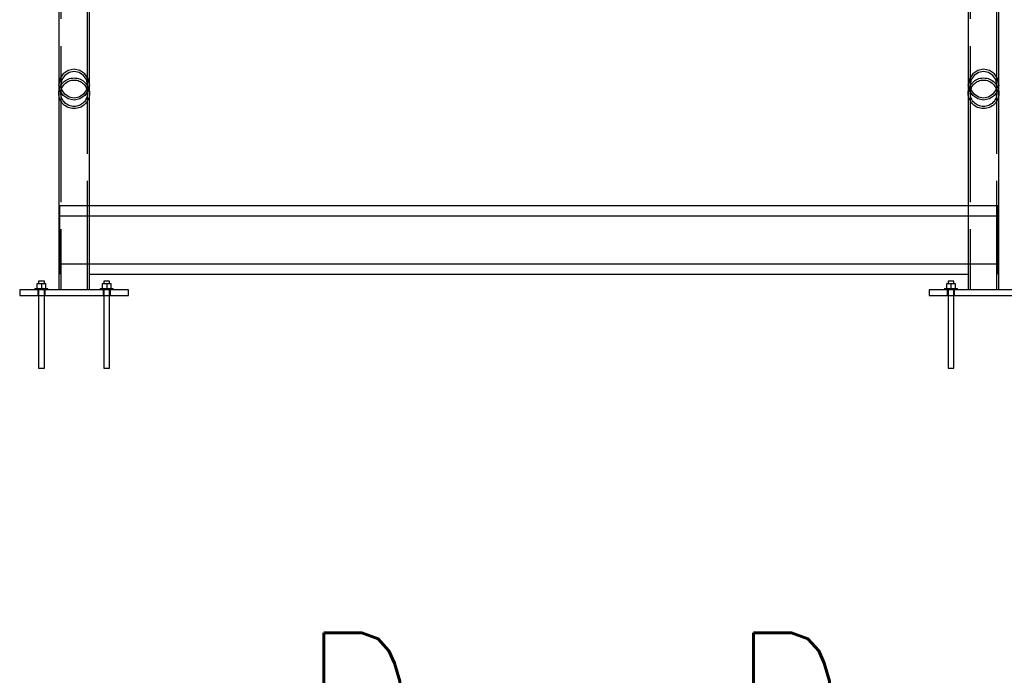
# Paper-space layout '450x700' of a CAD drawing. Header units: millimetres. Extents: x 0 to 420, y 0 to 695.
# Tile 35 of 86: x 16 to 43, y 402 to 420. Entities that reach past the tile are written whole.
import ezdxf

# ---------------------------------------------------------------- set-up
doc = ezdxf.new("R2010")
doc.units = ezdxf.units.MM
doc.linetypes.add('ACAD_ISO02W100', pattern=[15, 12, -3])
doc.layers.get('0').update_dxf_attribs({"linetype": 'CONTINUOUS'})
doc.styles.add('Simplex.shx', font='simplex.shx', dxfattribs={"height": 2})

psp = doc.layouts.new('450x700')

# ---------------------------------------------------------------- linework, layer by layer
at = {"linetype": 'Continuous', "ltscale": 0.25}
for p, q in [((17.411, 427.165), (17.411, 418.601)), ((18.259, 418.601), (18.259, 427.165)), ((42.491, 427.165), (42.491, 418.601)), ((43.339, 418.601), (43.339, 427.165)), ((17.673, 418.994), (17.535, 418.901)), ((17.835, 419.026), (17.673, 418.994)), ((17.835, 418.968), (17.695, 418.94)), ((17.997, 418.994), (17.835, 419.026)), ((17.975, 418.94), (17.835, 418.968)), ((18.135, 418.901), (17.997, 418.994)), ((42.753, 418.994), (42.615, 418.901)), ((42.915, 419.026), (42.753, 418.994)), ((42.915, 418.968), (42.775, 418.94)), ((43.077, 418.994), (42.915, 419.026)), ((43.055, 418.94), (42.915, 418.968)), ((43.215, 418.901), (43.077, 418.994)), ((17.443, 418.763), (17.411, 418.601)), ((17.535, 418.901), (17.443, 418.763)), ((17.497, 418.741), (17.469, 418.601)), ((17.576, 418.86), (17.497, 418.741)), ((17.695, 418.94), (17.576, 418.86)), ((18.094, 418.86), (17.975, 418.94)), ((18.173, 418.741), (18.094, 418.86)), ((18.227, 418.763), (18.135, 418.901)), ((18.201, 418.601), (18.173, 418.741)), ((18.259, 418.601), (18.227, 418.763)), ((42.523, 418.763), (42.491, 418.601)), ((42.615, 418.901), (42.523, 418.763)), ((42.577, 418.741), (42.549, 418.601)), ((42.656, 418.86), (42.577, 418.741)), ((42.775, 418.94), (42.656, 418.86)), ((43.174, 418.86), (43.055, 418.94)), ((43.253, 418.741), (43.174, 418.86)), ((43.307, 418.763), (43.215, 418.901)), ((43.281, 418.601), (43.253, 418.741)), ((43.339, 418.601), (43.307, 418.763)), ((17.443, 418.438), (17.411, 418.601)), ((17.411, 418.601), (17.411, 418.365)), ((17.535, 418.3), (17.443, 418.438)), ((17.497, 418.46), (17.469, 418.601)), ((17.576, 418.341), (17.497, 418.46)), ((18.173, 418.46), (18.094, 418.341)), ((18.227, 418.438), (18.135, 418.3)), ((18.201, 418.601), (18.173, 418.46)), ((18.259, 418.601), (18.227, 418.438)), ((18.259, 418.365), (18.259, 418.601)), ((42.523, 418.438), (42.491, 418.601)), ((42.491, 418.601), (42.491, 418.365)), ((42.615, 418.3), (42.523, 418.438)), ((42.577, 418.46), (42.549, 418.601)), ((42.656, 418.341), (42.577, 418.46)), ((43.253, 418.46), (43.174, 418.341)), ((43.307, 418.438), (43.215, 418.3)), ((43.281, 418.601), (43.253, 418.46)), ((43.339, 418.601), (43.307, 418.438)), ((43.339, 418.365), (43.339, 418.601)), ((17.411, 418.365), (17.411, 412.947)), ((17.673, 418.208), (17.535, 418.3)), ((17.695, 418.261), (17.576, 418.341)), ((17.835, 418.175), (17.673, 418.208)), ((17.835, 418.233), (17.695, 418.261)), ((17.975, 418.261), (17.835, 418.233)), ((17.997, 418.208), (17.835, 418.175)), ((18.094, 418.341), (17.975, 418.261)), ((18.135, 418.3), (17.997, 418.208)), ((18.259, 415.258), (18.259, 418.365)), ((42.491, 418.365), (42.491, 415.258)), ((42.753, 418.208), (42.615, 418.3)), ((42.775, 418.261), (42.656, 418.341)), ((42.915, 418.175), (42.753, 418.208)), ((42.915, 418.233), (42.775, 418.261)), ((43.055, 418.261), (42.915, 418.233)), ((43.077, 418.208), (42.915, 418.175)), ((43.174, 418.341), (43.055, 418.261)), ((43.215, 418.3), (43.077, 418.208)), ((43.339, 412.947), (43.339, 418.365)), ((43.315, 415.258), (17.435, 415.258)), ((17.435, 415.258), (17.435, 414.977)), ((43.315, 414.977), (43.315, 415.258)), ((43.315, 414.977), (17.435, 414.977)), ((17.435, 414.977), (17.435, 413.653)), ((43.315, 413.653), (43.315, 414.977)), ((43.315, 413.653), (17.435, 413.653)), ((17.435, 413.653), (17.435, 413.377)), ((43.315, 413.377), (43.315, 413.653)), ((18.259, 413.377), (42.491, 413.377)), ((16.935, 413.113), (16.81, 413.113)), ((16.81, 413.113), (16.81, 412.977)), ((16.861, 413.187), (16.855, 413.187)), ((16.855, 413.187), (16.855, 413.113)), ((16.878, 413.187), (16.861, 413.187)), ((16.904, 413.187), (16.878, 413.187)), ((16.935, 413.187), (16.904, 413.187)), ((16.965, 413.187), (16.935, 413.187)), ((17.059, 413.113), (16.935, 413.113)), ((16.935, 413.113), (16.935, 412.977)), ((16.991, 413.187), (16.965, 413.187)), ((17.009, 413.187), (16.991, 413.187)), ((17.015, 413.187), (17.009, 413.187)), ((17.015, 413.113), (17.015, 413.187)), ((17.059, 412.977), (17.059, 413.113)), ((18.735, 413.113), (18.61, 413.113)), ((18.61, 413.113), (18.61, 412.977)), ((18.661, 413.187), (18.655, 413.187)), ((18.655, 413.187), (18.655, 413.113)), ((18.678, 413.187), (18.661, 413.187)), ((18.704, 413.187), (18.678, 413.187)), ((18.735, 413.187), (18.704, 413.187)), ((18.765, 413.187), (18.735, 413.187)), ((18.859, 413.113), (18.735, 413.113)), ((18.735, 413.113), (18.735, 412.977)), ((18.791, 413.187), (18.765, 413.187)), ((18.809, 413.187), (18.791, 413.187)), ((18.815, 413.187), (18.809, 413.187)), ((18.815, 413.113), (18.815, 413.187)), ((18.859, 412.977), (18.859, 413.113)), ((42.015, 413.113), (41.89, 413.113)), ((41.89, 413.113), (41.89, 412.977)), ((41.941, 413.187), (41.935, 413.187)), ((41.935, 413.187), (41.935, 413.113)), ((41.958, 413.187), (41.941, 413.187)), ((41.984, 413.187), (41.958, 413.187)), ((42.015, 413.187), (41.984, 413.187)), ((42.045, 413.187), (42.015, 413.187)), ((42.139, 413.113), (42.015, 413.113)), ((42.015, 413.113), (42.015, 412.977)), ((42.071, 413.187), (42.045, 413.187)), ((42.089, 413.187), (42.071, 413.187)), ((42.095, 413.187), (42.089, 413.187)), ((42.095, 413.113), (42.095, 413.187)), ((42.139, 412.977), (42.139, 413.113)), ((19.335, 412.947), (16.335, 412.947)), ((16.335, 412.947), (16.335, 412.787)), ((16.335, 412.787), (19.335, 412.787)), ((16.755, 412.977), (16.758, 412.977)), ((16.755, 412.977), (16.755, 412.947)), ((16.758, 412.977), (16.769, 412.977)), ((16.769, 412.977), (16.785, 412.977)), ((16.785, 412.977), (16.808, 412.977)), ((16.808, 412.977), (16.835, 412.977)), ((16.835, 412.977), (16.866, 412.977)), ((16.855, 412.787), (16.855, 410.787)), ((16.866, 412.977), (16.9, 412.977)), ((16.9, 412.977), (16.935, 412.977)), ((16.935, 412.977), (16.97, 412.977)), ((16.97, 412.977), (17.004, 412.977)), ((17.004, 412.977), (17.035, 412.977)), ((17.015, 410.787), (17.015, 412.787)), ((17.035, 412.977), (17.062, 412.977)), ((17.062, 412.977), (17.084, 412.977)), ((17.084, 412.977), (17.101, 412.977)), ((17.101, 412.977), (17.111, 412.977)), ((17.111, 412.977), (17.115, 412.977)), ((17.115, 412.947), (17.115, 412.977)), ((18.555, 412.977), (18.558, 412.977)), ((18.555, 412.977), (18.555, 412.947)), ((18.558, 412.977), (18.569, 412.977)), ((18.569, 412.977), (18.585, 412.977)), ((18.585, 412.977), (18.608, 412.977)), ((18.608, 412.977), (18.635, 412.977)), ((18.635, 412.977), (18.666, 412.977)), ((18.655, 412.787), (18.655, 410.787)), ((18.666, 412.977), (18.7, 412.977)), ((18.7, 412.977), (18.735, 412.977)), ((18.735, 412.977), (18.77, 412.977)), ((18.77, 412.977), (18.804, 412.977)), ((18.804, 412.977), (18.835, 412.977)), ((18.815, 410.787), (18.815, 412.787)), ((18.835, 412.977), (18.862, 412.977)), ((18.862, 412.977), (18.884, 412.977)), ((18.884, 412.977), (18.901, 412.977)), ((18.901, 412.977), (18.911, 412.977)), ((18.911, 412.977), (18.915, 412.977)), ((18.915, 412.947), (18.915, 412.977)), ((19.335, 412.787), (19.335, 412.947)), ((44.415, 412.947), (41.415, 412.947)), ((41.415, 412.947), (41.415, 412.787)), ((41.415, 412.787), (44.415, 412.787)), ((41.835, 412.977), (41.838, 412.977)), ((41.835, 412.977), (41.835, 412.947)), ((41.838, 412.977), (41.849, 412.977)), ((41.849, 412.977), (41.865, 412.977)), ((41.865, 412.977), (41.888, 412.977)), ((41.888, 412.977), (41.915, 412.977)), ((41.915, 412.977), (41.946, 412.977)), ((41.935, 412.787), (41.935, 410.787)), ((41.946, 412.977), (41.98, 412.977)), ((41.98, 412.977), (42.015, 412.977)), ((42.015, 412.977), (42.05, 412.977)), ((42.05, 412.977), (42.084, 412.977)), ((42.084, 412.977), (42.115, 412.977)), ((42.095, 410.787), (42.095, 412.787)), ((42.115, 412.977), (42.142, 412.977)), ((42.142, 412.977), (42.164, 412.977)), ((42.164, 412.977), (42.181, 412.977)), ((42.181, 412.977), (42.191, 412.977)), ((42.191, 412.977), (42.195, 412.977)), ((42.195, 412.947), (42.195, 412.977)), ((16.855, 410.787), (16.856, 410.787)), ((16.856, 410.787), (16.861, 410.787)), ((16.861, 410.787), (16.868, 410.787)), ((16.868, 410.787), (16.878, 410.787)), ((16.878, 410.787), (16.89, 410.787)), ((16.89, 410.787), (16.904, 410.787)), ((16.904, 410.787), (16.919, 410.787)), ((16.919, 410.787), (16.935, 410.787)), ((16.935, 410.787), (16.95, 410.787)), ((16.95, 410.787), (16.965, 410.787)), ((16.965, 410.787), (16.979, 410.787)), ((16.979, 410.787), (16.991, 410.787)), ((16.991, 410.787), (17.001, 410.787)), ((17.001, 410.787), (17.009, 410.787)), ((17.009, 410.787), (17.013, 410.787)), ((17.013, 410.787), (17.015, 410.787)), ((18.655, 410.787), (18.656, 410.787)), ((18.656, 410.787), (18.661, 410.787)), ((18.661, 410.787), (18.668, 410.787)), ((18.668, 410.787), (18.678, 410.787)), ((18.678, 410.787), (18.69, 410.787)), ((18.69, 410.787), (18.704, 410.787)), ((18.704, 410.787), (18.719, 410.787)), ((18.719, 410.787), (18.735, 410.787)), ((18.735, 410.787), (18.75, 410.787)), ((18.75, 410.787), (18.765, 410.787)), ((18.765, 410.787), (18.779, 410.787)), ((18.779, 410.787), (18.791, 410.787)), ((18.791, 410.787), (18.801, 410.787)), ((18.801, 410.787), (18.809, 410.787)), ((18.809, 410.787), (18.813, 410.787)), ((18.813, 410.787), (18.815, 410.787)), ((41.935, 410.787), (41.936, 410.787)), ((41.936, 410.787), (41.941, 410.787)), ((41.941, 410.787), (41.948, 410.787)), ((41.948, 410.787), (41.958, 410.787)), ((41.958, 410.787), (41.97, 410.787)), ((41.97, 410.787), (41.984, 410.787)), ((41.984, 410.787), (41.999, 410.787)), ((41.999, 410.787), (42.015, 410.787)), ((42.015, 410.787), (42.03, 410.787)), ((42.03, 410.787), (42.045, 410.787)), ((42.045, 410.787), (42.059, 410.787)), ((42.059, 410.787), (42.071, 410.787)), ((42.071, 410.787), (42.081, 410.787)), ((42.081, 410.787), (42.089, 410.787)), ((42.089, 410.787), (42.093, 410.787)), ((42.093, 410.787), (42.095, 410.787))]:
    psp.add_line(p, q, dxfattribs=at)
at = {"color": 84, "linetype": 'ACAD_ISO02W100', "ltscale": 0.25}
for p, q in [((17.469, 427.165), (17.469, 418.802)), ((18.201, 418.802), (18.201, 427.165)), ((42.549, 427.165), (42.549, 418.802)), ((43.281, 418.802), (43.281, 426.965)), ((17.469, 418.802), (17.469, 418.601)), ((18.201, 418.601), (18.201, 418.802)), ((42.549, 418.802), (42.549, 418.601)), ((43.281, 418.601), (43.281, 418.802)), ((17.469, 418.601), (17.469, 418.365)), ((18.201, 418.365), (18.201, 418.601)), ((42.549, 418.601), (42.549, 418.365)), ((43.281, 418.365), (43.281, 418.601)), ((17.469, 418.365), (17.469, 412.947)), ((18.201, 412.947), (18.201, 418.365)), ((42.549, 418.365), (42.549, 412.947)), ((43.281, 418.165), (43.281, 418.365)), ((43.281, 412.947), (43.281, 418.165)), ((18.259, 412.947), (18.259, 415.258)), ((42.491, 415.258), (42.491, 412.947)), ((16.835, 412.947), (16.835, 412.787)), ((16.855, 412.947), (16.855, 412.787)), ((17.015, 412.787), (17.015, 412.947)), ((17.035, 412.787), (17.035, 412.947)), ((18.635, 412.947), (18.635, 412.787)), ((18.655, 412.947), (18.655, 412.787)), ((18.815, 412.787), (18.815, 412.947)), ((18.835, 412.787), (18.835, 412.947)), ((41.915, 412.947), (41.915, 412.787)), ((41.935, 412.947), (41.935, 412.787)), ((42.095, 412.787), (42.095, 412.947)), ((42.115, 412.787), (42.115, 412.947))]:
    psp.add_line(p, q, dxfattribs=at)
at = {"color": 84, "linetype": 'ACAD_ISO02W100', "ltscale": 0.25, "extrusion": (-2.1387e-14, 0.079716, 0.996818)}
psp.add_circle((-17.835, -417.034, 33.35), 0.424, dxfattribs=at)
at = {"color": 84, "linetype": 'ACAD_ISO02W100', "ltscale": 0.25, "extrusion": (-2.47754e-14, 0.079716, 0.996818)}
psp.add_circle((-17.835, -417.034, 33.35), 0.366, dxfattribs=at)
at = {"color": 84, "linetype": 'ACAD_ISO02W100', "ltscale": 0.25, "extrusion": (-3.2078e-14, 0.079716, 0.996818)}
psp.add_circle((-42.915, -417.034, 33.35), 0.424, dxfattribs=at)
at = {"color": 84, "linetype": 'ACAD_ISO02W100', "ltscale": 0.25, "extrusion": (-3.71606e-14, 0.079716, 0.996818)}
psp.add_circle((-42.915, -417.034, 33.35), 0.366, dxfattribs=at)

# ---------------------------------------------------------------- texts
at = {"color": 84, "style": 'Simplex.shx'}
psp.add_text('D - D', height=3.5, dxfattribs=at).set_placement((24.118, 399.984))

doc.saveas('drawing.dxf')
